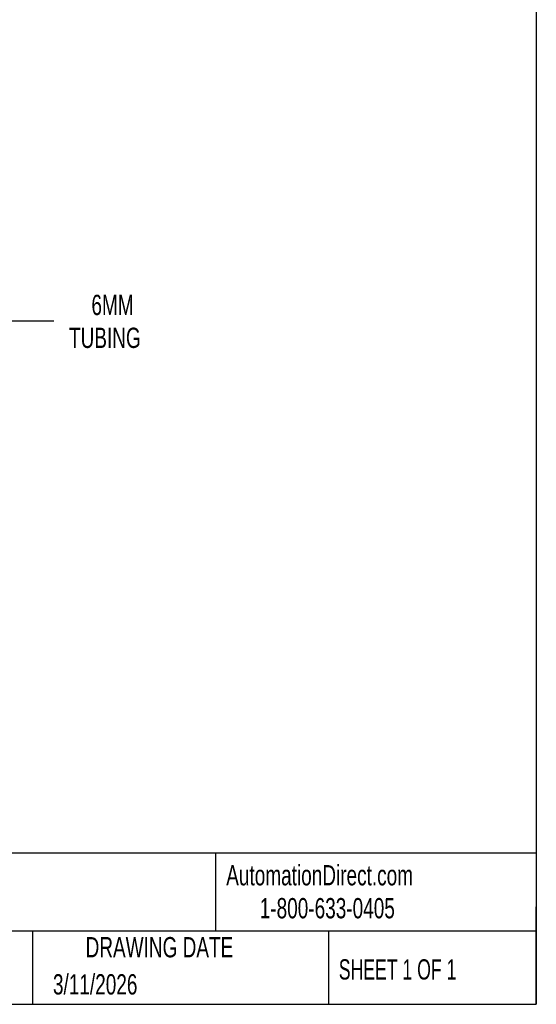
# Model space of a CAD drawing. Header units: millimetres. Extents: x 13 to 546, y 13 to 419.
# Tile 17 of 21: x 438 to 546, y 13 to 218. Entities that reach past the tile are written whole.
import ezdxf

# ---------------------------------------------------------------- set-up
doc = ezdxf.new("R2010")
doc.units = ezdxf.units.MM
doc.header["$LTSCALE"] = 2
doc.linetypes.add('SLD-Solid', pattern=[0])
doc.layers.add('DIMENSIONS', color=140, linetype='SLD-Solid', lineweight=25)
doc.layers.add('TEXT', color=140, linetype='SLD-Solid', lineweight=25)
doc.styles.add('SLDTEXTSTYLE0', font='TXT', dxfattribs={"width": 0.7})
doc.styles.add('SLDTEXTSTYLE1', font='TXT', dxfattribs={"width": 0.65})
doc.dimstyles.new('SLDDIMSTYLE4', dxfattribs={"dimtxt": 4.316016, "dimasz": 6.604, "dimexe": 0, "dimexo": 0.0625, "dimgap": 1.079004, "dimtad": 0, "dimtih": 1, "dimtoh": 1, "dimdec": 1, "dimrnd": 1e-09, "dimzin": 12, "dimdsep": 46, "dimtxsty": 'SLDTEXTSTYLE0', "dimsah": 1, "dimcen": 0, "dimadec": 0, "dimazin": 3, "dimtfac": 1, "dimtdec": 1, "dimtofl": 0, "dimtmove": 0, "dimatfit": 3, "dimfxl": 0, "dimfrac": 2, "dimtolj": 1, "dimtzin": 12, "dimarcsym": 0})

# ---------------------------------------------------------------- blocks, each defined once
blk = doc.blocks.new('_D_10')
at = {"layer": 'DIMENSIONS'}
for p, q in [((386.58, 127.74), (434.3, 155.29)), ((434.3, 155.29), (445.41, 155.29))]:
    blk.add_line(p, q, dxfattribs=at)
blk.add_solid([(386.58, 127.74), (392.81, 130.16), (391.79, 131.92)], dxfattribs=at)
at = {"layer": 'DIMENSIONS', "char_height": 4.233, "attachment_point": 1, "style": 'SLDTEXTSTYLE0'}
for s, insert in [('6MM', (453.26, 160.74)), ('TUBING', (448.58, 153.88))]:
    blk.add_mtext(s, dxfattribs=dict(at, insert=insert))

msp = doc.modelspace()

# ---------------------------------------------------------------- linework, layer by layer
at = {"layer": 'TEXT'}
for p, q in [((546.1, 419.1), (546.1, 12.7)), ((546.1, 44.25), (12.7, 44.25)), ((479.15, 44.25), (479.15, 27.94)), ((546.1, 12.7), (546.1, 33.02)), ((546.1, 27.94), (12.7, 27.94)), ((440.93, 27.94), (440.93, 12.7)), ((502.7, 27.94), (502.7, 12.7)), ((12.7, 12.7), (546.1, 12.7))]:
    msp.add_line(p, q, dxfattribs=at)

# ---------------------------------------------------------------- texts
for s, insert, char_height, attachment_point, style in [('AutomationDirect.com', (481.39, 41.75), 4.2333, 1, 'SLDTEXTSTYLE0'), ('1-800-633-0405', (488.38, 34.87), 4.2333, 1, 'SLDTEXTSTYLE0'), ('DRAWING DATE', (467.45, 26.73), 4.2333, 2, 'SLDTEXTSTYLE0'), ('SHEET 1 OF 1', (504.88, 22.1), 4.2333, 1, 'SLDTEXTSTYLE1'), ('3/11/2026', (445.23, 18.98), 4.233, 1, 'SLDTEXTSTYLE0')]:
    msp.add_mtext(s, dxfattribs=dict(at, insert=insert, char_height=char_height, attachment_point=attachment_point, style=style))

# ---------------------------------------------------------------- dimensions: what is measured, and where the dimension line sits
at = {"layer": 'DIMENSIONS'}
dim = msp.add_radius_dim(center=(383.83, 126.15), mpoint=(386.58, 127.74), text='6MM\\PTUBING', dimstyle='SLDDIMSTYLE4', override={"dimpost": '<>'}, dxfattribs=at)
dim.commit()
dim.dimension.update_dxf_attribs({"geometry": '_D_10', "text_midpoint": (459.82, 155.29), "dimtype": 164})

doc.saveas('drawing.dxf')
